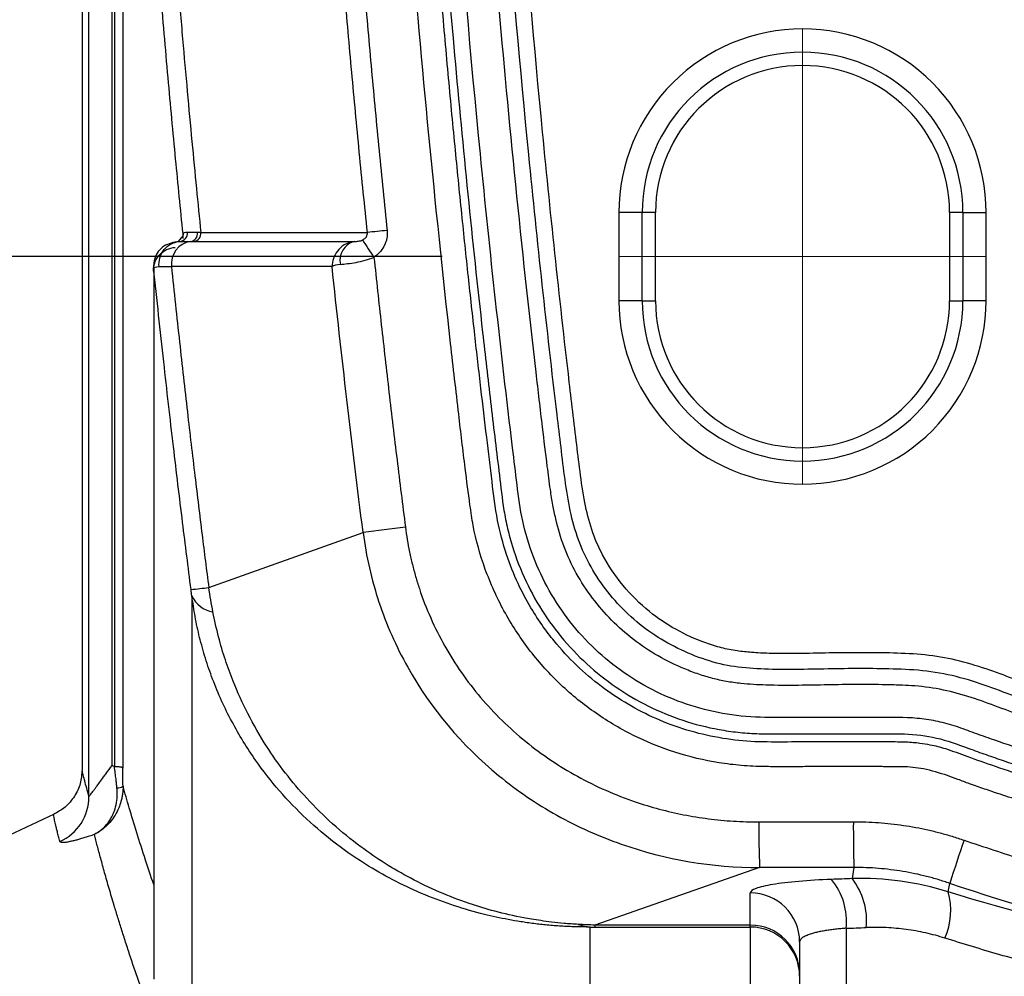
# Model space of a CAD drawing. Header units: millimetres. Extents: x 19 to 819, y 19 to 629.
# Tile 10 of 73: x 162 to 183, y 286 to 307. Entities that reach past the tile are written whole.
import ezdxf

# ---------------------------------------------------------------- set-up
doc = ezdxf.new("R2010")
doc.units = ezdxf.units.MM
doc.header["$LTSCALE"] = 3
doc.linetypes.add('CENTERX2', pattern=[20.32, 12.7, -2.54, 2.54, -2.54])
doc.layers.add('CENTER', color=40, linetype='CENTERX2')
doc.layers.add('DIMENSIONS', color=140, linetype='Continuous', lineweight=25)
doc.styles.add('SLDTEXTSTYLE0', font='TXT', dxfattribs={"width": 0.7})
doc.dimstyles.new('SLDDIMSTYLE3', dxfattribs={"dimtxt": 6.474023, "dimasz": 9.906, "dimexe": 0, "dimexo": 0.0625, "dimgap": 1.618506, "dimtad": 0, "dimtih": 1, "dimtoh": 1, "dimrnd": 1e-09, "dimzin": 4, "dimdsep": 46, "dimtxsty": 'SLDTEXTSTYLE0', "dimsah": 1, "dimcen": 0.09, "dimadec": 0, "dimazin": 1, "dimtfac": 1, "dimtmove": 0, "dimatfit": 0, "dimfxl": 0, "dimfrac": 2, "dimtolj": 1, "dimtzin": 12, "dimarcsym": 0})
doc.dimstyles.new('SLDDIMSTYLE8', dxfattribs={"dimtxt": 6.474023, "dimasz": 9.906, "dimexe": 0, "dimexo": 0.0625, "dimgap": 1.618506, "dimtad": 0, "dimtih": 1, "dimtoh": 1, "dimlfac": 1.333333, "dimrnd": 1e-09, "dimzin": 12, "dimdsep": 46, "dimtxsty": 'SLDTEXTSTYLE0', "dimsah": 1, "dimcen": 0.09, "dimadec": 0, "dimazin": 3, "dimtfac": 1, "dimtmove": 0, "dimatfit": 0, "dimfxl": 0, "dimfrac": 2, "dimtolj": 1, "dimtzin": 12, "dimarcsym": 0})

# ---------------------------------------------------------------- blocks, each defined once
blk = doc.blocks.new('_D_8')
at = {"layer": 'DIMENSIONS'}
for p, q in [((143.369, 349.23), (143.369, 368.28)), ((169.532, 349.23), (133.844, 349.23)), ((133.75, 334.116), (131.576, 334.116)), ((131.576, 334.116), (131.576, 323.827)), ((152.988, 334.116), (155.162, 334.116)), ((155.162, 334.116), (155.162, 323.827)), ((131.576, 323.827), (133.75, 323.827)), ((155.162, 323.827), (152.988, 323.827)), ((169.636, 313.23), (133.844, 313.23)), ((143.369, 313.23), (143.369, 294.18))]:
    blk.add_line(p, q, dxfattribs=at)
for points in [[(143.369, 349.23), (144.893, 359.136), (141.845, 359.136)], [(143.369, 313.23), (141.845, 303.324), (144.893, 303.324)]]:
    blk.add_solid(points, dxfattribs=at)
at = {"layer": 'DIMENSIONS', "char_height": 6.35, "attachment_point": 1, "style": 'SLDTEXTSTYLE0'}
for s, insert in [('36.0', (133.75, 343.751)), ('1.42', (133.75, 332.012))]:
    blk.add_mtext(s, dxfattribs=dict(at, insert=insert))
blk = doc.blocks.new('_D_11')
at = {"layer": 'DIMENSIONS'}
for p, q in [((114.589, 360.68), (114.589, 379.73)), ((171.351, 360.68), (105.064, 360.68)), ((104.97, 334.116), (102.796, 334.116)), ((102.796, 334.116), (102.796, 323.827)), ((124.208, 334.116), (126.382, 334.116)), ((126.382, 334.116), (126.382, 323.827)), ((102.796, 323.827), (104.97, 323.827)), ((126.382, 323.827), (124.208, 323.827)), ((171.351, 301.78), (105.064, 301.78)), ((114.589, 301.78), (114.589, 282.73))]:
    blk.add_line(p, q, dxfattribs=at)
for points in [[(114.589, 360.68), (116.113, 370.586), (113.065, 370.586)], [(114.589, 301.78), (113.065, 291.874), (116.113, 291.874)]]:
    blk.add_solid(points, dxfattribs=at)
at = {"layer": 'DIMENSIONS', "char_height": 6.35, "attachment_point": 1, "style": 'SLDTEXTSTYLE0'}
for s, insert in [('78.5', (104.97, 343.751)), ('3.09', (104.97, 332.012))]:
    blk.add_mtext(s, dxfattribs=dict(at, insert=insert))

msp = doc.modelspace()

# ---------------------------------------------------------------- linework, layer by layer
for p, q in [((163.594356, 331.216313), (163.594356, 290.709879)), ((163.743724, 290.145764), (163.743724, 321.970655)), ((164.239298, 290.813839), (164.239298, 321.491043)), ((175.160779, 302.729531), (175.160779, 300.829531)), ((175.660475, 302.729531), (175.160779, 302.729531)), ((175.660475, 300.829531), (175.660475, 302.729531)), ((175.947736, 302.729531), (175.660475, 302.729531)), ((175.947736, 300.829531), (175.947736, 302.729531)), ((182.282635, 302.729531), (182.282635, 300.829531)), ((182.569897, 302.729531), (182.282635, 302.729531)), ((182.569897, 302.729531), (182.569897, 300.829531)), ((182.569897, 302.729531), (183.069592, 302.729531)), ((183.069592, 300.829531), (183.069592, 302.729531)), ((165.769146, 302.268401), (165.770054, 302.250859)), ((165.768579, 302.230304), (165.66641, 302.106698)), ((165.137227, 301.435813), (165.137271, 301.404784)), ((175.660475, 300.829531), (175.160779, 300.829531)), ((175.660475, 300.829531), (175.947736, 300.829531)), ((182.282635, 300.829531), (182.569897, 300.829531)), ((183.069592, 300.829531), (182.569897, 300.829531)), ((165.13689, 296.169723), (165.136924, 296.069586)), ((166.323794, 294.649448), (169.648325, 295.833573)), ((165.959749, 294.468563), (165.959749, 284.023354)), ((162.99036, 289.763459), (138.432919, 278.306918)), ((178.175482, 289.598195), (180.209797, 289.601465)), ((178.188462, 288.61392), (174.643121, 287.374673)), ((180.222778, 288.61719), (178.188462, 288.61392)), ((180.222778, 288.61719), (180.182445, 288.37644)), ((182.253488, 288.091256), (182.288009, 288.274723)), ((177.990186, 287.374673), (177.990186, 288.069044)), ((174.538159, 283.464363), (174.538159, 287.33321)), ((177.990186, 287.374673), (174.643121, 287.374673)), ((174.643121, 287.374673), (174.643121, 287.333682)), ((174.643121, 287.333682), (177.990186, 287.333682)), ((177.990186, 287.333682), (177.990186, 287.374673)), ((177.990186, 287.333682), (177.990186, 284.306381)), ((180.053207, 287.305437), (180.053207, 279.263089)), ((179.052686, 287.014463), (179.052686, 280.057111))]:
    msp.add_line(p, q)
at = {"flags": 128}
for points in [[(164.473837, 321.319622), (164.473837, 321.130475), (164.473837, 320.730667), (164.473837, 320.122413), (164.473837, 319.309088), (164.473837, 318.295202), (164.473837, 317.086378), (164.473837, 315.689321), (164.473837, 314.111779), (164.473837, 312.3625), (164.473837, 310.451187), (164.473837, 308.38844), (164.473837, 306.185699), (164.473837, 303.85518), (164.473837, 301.409809), (164.473837, 298.863148), (164.473837, 296.229322), (164.473837, 293.522936), (164.473837, 290.759002)], [(165.767786, 302.224867), (165.769153, 302.235276), (165.769143, 302.270935)], [(165.602793, 302.074036), (165.503834, 302.05843), (165.463484, 302.045948)]]:
    msp.add_lwpolyline(points, dxfattribs=at)
for centre, radius, start, end in [((179.115186, 302.729531), 3.454711, 0, 180), ((179.115186, 302.729531), 3.16745, 0, 180), ((165.909063, 302.279448), 0.175188, 278.0041917, 6.4313963), ((165.979243, 302.278166), 0.174617, 278.7468586, 6.6525522), ((186.489658, 144.176661), 159.006704, 95.89263409, 96.04637338), ((166.005157, 301.622455), 0.488798, 98.4348666, 186.7982293), ((169.579021, 301.694905), 0.428994, 106.7842286, 191.1600247), ((182.899212, 310.564253), 15.712367, 212.4323895, 214.0654711), ((165.628568, 301.579862), 0.494108, 161.2081072, 185.9630484), ((179.115186, 300.829531), 3.454711, 180, 360), ((179.115186, 300.829531), 3.16745, 180, 360), ((205.72151, 18.108261), 280.05825, 97.2125906, 97.4006015), ((164.464966, 308.916885), 14.388016, 275.8935904, 277.4229481), ((166.514397, 294.725936), 0.611454, 204.8926992, 260.492604), ((164.365719, 290.52541), 0.193613, 264.1792821, 305.0072438), ((162.68367, 290.145725), 1.060054, 293.9181124, 0.0020646), ((202.741833, 289.42995), 24.566928, 179.6076115, 181.9035224), ((204.776149, 289.43322), 24.566928, 179.6076115, 181.9035224), ((206.973639, 280.614359), 25.846886, 160.5872175, 162.760009), ((178.637027, 287.459786), 1.424566, 353.7799242, 39.1929485), ((179.046009, 287.47749), 1.448999, 353.8342346, 38.3449014), ((177.994131, 287.010489), 1.058562, 0.2151366, 90.213533), ((180.830143, 287.690674), 1.47864, 336.2089511, 15.7185536), ((174.663512, 288.506902), 1.180367, 251.1011424, 263.9037956), ((177.994131, 286.316118), 1.058562, 0.2151366, 90.213533), ((177.990729, 286.271725), 1.061957, 0.0293598, 90.0293297)]:
    msp.add_arc(centre, radius, start, end)
for points, knots in [([(197.116487, 287.95422), (196.891472, 287.955024), (196.441646, 287.956633), (195.767312, 287.972452), (195.093749, 287.998088), (194.420956, 288.034501), (193.748933, 288.081435), (193.077681, 288.138958), (192.407199, 288.207051), (191.737489, 288.285721), (191.068549, 288.374964), (190.40038, 288.474782), (189.73298, 288.585173), (188.623791, 288.786458), (187.082025, 289.115744), (185.448486, 289.545991), (184.155409, 289.935044), (183.408112, 290.180419), (182.928258, 290.344152), (182.684168, 290.430107), (182.470056, 290.510637), (182.143061, 290.629943), (181.746804, 290.750281), (181.371583, 290.789382), (181.133921, 290.786494), (181.009309, 290.787363), (180.887374, 290.788231), (180.725031, 290.79065), (180.520857, 290.792862), (180.28752, 290.790081), (180.040649, 290.788335), (179.780535, 290.790311), (179.520634, 290.792269), (179.244471, 290.790378), (178.954425, 290.786207), (178.625573, 290.786772), (178.239314, 290.789179), (177.803227, 290.807614), (177.151488, 290.886423), (176.358039, 291.075692), (175.447371, 291.448762), (174.604244, 291.951931), (173.847375, 292.580161), (173.194844, 293.312659), (172.660629, 294.137414), (172.259179, 295.03312), (172.038981, 295.806723), (171.933129, 296.541866), (171.831558, 297.340587), (171.693928, 298.502085), (171.420317, 300.893418), (171.052865, 304.396389), (170.656746, 308.894264), (170.33271, 313.396412), (170.081599, 317.902908), (169.903185, 322.413727), (169.797534, 326.928885), (169.756411, 332.573644), (169.856808, 339.344371), (170.196769, 347.233413), (170.759411, 355.109923), (171.315572, 360.677202), (171.694391, 363.946887), (171.798052, 364.813711), (171.879716, 365.482695), (171.940544, 365.972812), (172.000455, 366.41326), (172.144749, 367.045839), (172.419406, 367.835295), (172.897411, 368.721101), (173.502683, 369.522916), (174.228898, 370.2204), (175.050687, 370.797422), (175.955078, 371.239239), (176.914357, 371.536335), (177.72999, 371.655225), (178.267805, 371.669016), (178.592806, 371.668788), (178.868465, 371.668542), (179.33124, 371.66861), (179.905812, 371.668728), (180.478899, 371.669184), (180.911966, 371.668791), (181.179766, 371.669838), (181.428618, 371.677164), (181.657763, 371.703562), (181.882567, 371.752813), (182.105313, 371.822438), (182.414425, 371.931556), (182.968621, 372.131008), (184.064443, 372.499465), (185.625127, 372.9684), (187.520044, 373.442748), (189.215564, 373.78619), (190.705876, 374.031039), (191.981966, 374.202507), (193.261176, 374.336408), (194.543504, 374.431864), (195.828944, 374.492281), (196.687088, 374.500674), (197.116487, 374.504874)], [0, 0, 0, 0, 0.00533185, 0.010658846, 0.015982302, 0.021303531, 0.02662385, 0.031944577, 0.037267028, 0.04259252, 0.047922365, 0.053257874, 0.058600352, 0.063951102, 0.079969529, 0.095942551, 0.103963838, 0.1119639, 0.114578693, 0.115977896, 0.118095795, 0.119998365, 0.124228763, 0.127871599, 0.128876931, 0.129861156, 0.130824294, 0.131766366, 0.133708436, 0.135662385, 0.137295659, 0.139558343, 0.141826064, 0.143454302, 0.146102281, 0.14869957, 0.151246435, 0.155255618, 0.159033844, 0.166789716, 0.174500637, 0.18226722, 0.18996435, 0.197717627, 0.205424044, 0.213152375, 0.220900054, 0.224383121, 0.230742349, 0.23997937, 0.252094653, 0.287772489, 0.323429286, 0.359074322, 0.394716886, 0.430366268, 0.466031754, 0.501722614, 0.564110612, 0.626450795, 0.688792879, 0.751186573, 0.75899744, 0.766782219, 0.77187154, 0.774965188, 0.778485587, 0.782396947, 0.79032151, 0.798206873, 0.806151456, 0.814029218, 0.821969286, 0.829849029, 0.837782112, 0.84567506, 0.849287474, 0.850523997, 0.85337638, 0.855819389, 0.861489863, 0.866991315, 0.869399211, 0.871751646, 0.873337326, 0.875296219, 0.877207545, 0.878781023, 0.880823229, 0.884975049, 0.892737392, 0.908215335, 0.923575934, 0.939008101, 0.949193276, 0.959358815, 0.969513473, 0.979666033, 0.989825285, 1, 1, 1, 1]), ([(188.688354, 289.867615), (187.62559, 290.084044), (186.568369, 290.341822), (184.991119, 290.792496), (184.466779, 290.953386), (183.682544, 291.210947), (183.421511, 291.299515), (183.030533, 291.436452), (182.90048, 291.484044), (182.640519, 291.580282), (182.510413, 291.627497), (182.248564, 291.710224), (182.116801, 291.745587), (181.850821, 291.798755), (181.716725, 291.817421), (181.311836, 291.854816), (181.037884, 291.850932), (180.217654, 291.850932), (179.670996, 291.852087), (178.850529, 291.850383), (178.576544, 291.846268), (178.030942, 291.85498), (177.759723, 291.875983), (176.95927, 292.004163), (176.44894, 292.166016), (175.724716, 292.523655), (175.490812, 292.66157), (175.051288, 292.966589), (174.843791, 293.134771), (174.453978, 293.503363), (174.270685, 293.705165), (173.939981, 294.127782), (173.791202, 294.349727), (173.527714, 294.815486), (173.412307, 295.061466), (173.220739, 295.563962), (173.14439, 295.819645), (173.031012, 296.337578), (172.99636, 296.600799), (172.933476, 297.128479), (172.901654, 297.392246), (172.61372, 299.765852), (172.381882, 301.878682), (171.75914, 308.224255), (171.440898, 312.464378), (170.998711, 320.940567), (170.874342, 325.177979), (170.818903, 333.653174), (170.887903, 337.890678), (171.21962, 346.365499), (171.482337, 350.604496), (172.022283, 356.957557), (172.226472, 359.07304), (172.569004, 362.242421), (172.689227, 363.298269), (172.847062, 364.617312), (172.87901, 364.881089), (172.943653, 365.408494), (172.974802, 365.672463), (173.078949, 366.461923), (173.224259, 366.971167), (173.560142, 367.707408), (173.691003, 367.944224), (173.984158, 368.392734), (174.146933, 368.606068), (174.506123, 369.009867), (174.700214, 369.197148), (175.111566, 369.537976), (175.329236, 369.692643), (175.790128, 369.971363), (176.031771, 370.094126), (176.520154, 370.297217), (176.768333, 370.379093), (177.272047, 370.506566), (177.527485, 370.552645), (178.046132, 370.606466), (178.310209, 370.609932), (179.105007, 370.607671), (179.634474, 370.60813), (180.428814, 370.60813), (180.693647, 370.607868), (181.223181, 370.607993), (181.487381, 370.610855), (182.002803, 370.680582), (182.253393, 370.750568), (182.625037, 370.876467), (182.748294, 370.92151), (182.995119, 371.010067), (183.118669, 371.053668), (183.736993, 371.268832), (184.233608, 371.431322), (184.73215, 371.584303)], [0, 0, 0, 0, 0.03125, 0.03125, 0.046875, 0.046875, 0.0546875, 0.0546875, 0.05859375, 0.05859375, 0.0625, 0.0625, 0.06640625, 0.06640625, 0.0703125, 0.0703125, 0.078125, 0.078125, 0.09375, 0.09375, 0.1015625, 0.1015625, 0.109375, 0.109375, 0.125, 0.125, 0.1328125, 0.1328125, 0.140625, 0.140625, 0.1484375, 0.1484375, 0.15625, 0.15625, 0.1640625, 0.1640625, 0.171875, 0.171875, 0.1796875, 0.1796875, 0.1875, 0.1875, 0.25, 0.25, 0.375, 0.375, 0.5, 0.5, 0.625, 0.625, 0.75, 0.75, 0.8125, 0.8125, 0.84375, 0.84375, 0.8515625, 0.8515625, 0.859375, 0.859375, 0.875, 0.875, 0.8828125, 0.8828125, 0.890625, 0.890625, 0.8984375, 0.8984375, 0.90625, 0.90625, 0.9140625, 0.9140625, 0.921875, 0.921875, 0.9296875, 0.9296875, 0.9375, 0.9375, 0.953125, 0.953125, 0.9609375, 0.9609375, 0.96875, 0.96875, 0.9765625, 0.9765625, 0.98046875, 0.98046875, 0.984375, 0.984375, 1, 1, 1, 1]), ([(197.116487, 288.485286), (196.904455, 288.486016), (196.484584, 288.487463), (195.86121, 288.501287), (195.250714, 288.523059), (194.653249, 288.553098), (194.068944, 288.59069), (193.497917, 288.635399), (192.940287, 288.68672), (192.39613, 288.743932), (191.865518, 288.806542), (191.348485, 288.874035), (190.84505, 288.945926), (190.35522, 289.021741), (189.878989, 289.101024), (189.416341, 289.183333), (188.967248, 289.268242), (188.531675, 289.355343), (188.109577, 289.444238), (187.7009, 289.534547), (187.305586, 289.625902), (186.923569, 289.717951), (186.554776, 289.810354), (186.199131, 289.902785), (185.856554, 289.99493), (185.52696, 290.086493), (185.210255, 290.177164), (184.706385, 290.325544), (184.059619, 290.526321), (183.313289, 290.774405), (182.709377, 290.986697), (182.248407, 291.161588), (181.905882, 291.251953), (181.62074, 291.296492), (181.320748, 291.320983), (180.942687, 291.320945), (180.487011, 291.321173), (179.957692, 291.321215), (179.35733, 291.321954), (178.697791, 291.319884), (178.004611, 291.317328), (177.303889, 291.40063), (176.618339, 291.564771), (175.96417, 291.807585), (175.34705, 292.124096), (174.769888, 292.50832), (174.233545, 292.966357), (173.826654, 293.409909), (173.50641, 293.829937), (173.240193, 294.237506), (172.966806, 294.755274), (172.717654, 295.382974), (172.521635, 296.119826), (172.422878, 296.96894), (172.3068, 297.916372), (172.182409, 298.969719), (172.05051, 300.123882), (171.912633, 301.379227), (171.770054, 302.735865), (171.624268, 304.194002), (171.476875, 305.75381), (171.329577, 307.415457), (171.18418, 309.179092), (171.0426, 311.044845), (170.906867, 313.01282), (170.779125, 315.08309), (170.644013, 317.581422), (170.515685, 320.47484), (170.409249, 323.729982), (170.340703, 326.986864), (170.310113, 330.244824), (170.317537, 333.503203), (170.363056, 336.761333), (170.44657, 340.018549), (170.568033, 343.274187), (170.727401, 346.527582), (170.92461, 349.778076), (171.159678, 353.024998), (171.432245, 356.267723), (171.74313, 359.505481), (172.088799, 362.738049), (172.350922, 364.888824), (172.481944, 365.963892)], [0, 0, 0, 0, 0.006538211, 0.012947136, 0.019226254, 0.025375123, 0.031393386, 0.037280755, 0.04303682, 0.048660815, 0.054152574, 0.059512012, 0.064739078, 0.069833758, 0.07479607, 0.079626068, 0.084323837, 0.088889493, 0.09332318, 0.097625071, 0.10179536, 0.105834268, 0.109742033, 0.113518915, 0.117165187, 0.12068114, 0.124067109, 0.12732342, 0.136878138, 0.144948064, 0.151573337, 0.156618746, 0.160142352, 0.162471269, 0.165510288, 0.169413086, 0.174123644, 0.17956345, 0.18573486, 0.192635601, 0.199906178, 0.207090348, 0.214335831, 0.221595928, 0.228553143, 0.235677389, 0.242927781, 0.250249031, 0.254188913, 0.259205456, 0.265241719, 0.272210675, 0.279988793, 0.288671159, 0.29853133, 0.309431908, 0.321371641, 0.334351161, 0.348371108, 0.363432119, 0.379534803, 0.396679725, 0.414867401, 0.434098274, 0.454372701, 0.475690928, 0.498053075, 0.531517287, 0.564991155, 0.598472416, 0.63195882, 0.665448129, 0.698938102, 0.732426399, 0.765910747, 0.799388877, 0.832858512, 0.866317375, 0.899763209, 0.933193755, 0.96660676, 1, 1, 1, 1]), ([(172.653426, 365.942401), (172.645225, 365.877516), (172.637891, 365.818247), (172.622424, 365.694138), (172.614712, 365.632081), (172.591636, 365.4459), (172.545722, 365.073467), (172.500548, 364.700878), (172.411215, 363.955614), (172.236566, 362.464678), (172.073963, 360.972521), (171.764819, 357.986579), (171.580118, 355.993562), (171.090407, 350.009679), (170.850108, 346.018386), (170.386441, 334.047364), (170.420462, 326.066353), (170.984789, 314.094366), (171.258871, 310.101219), (171.798868, 304.121448), (172.000343, 302.130136), (172.278964, 299.643898), (172.336027, 299.146787), (172.452827, 298.152856), (172.513678, 297.654252), (172.603032, 296.914021), (172.629096, 296.664631), (172.687556, 296.277497), (172.710875, 296.146177), (172.767092, 295.886009), (172.799918, 295.757157), (172.911806, 295.372795), (173.005018, 295.119241), (173.227399, 294.625476), (173.355166, 294.388719), (173.642191, 293.936296), (173.801077, 293.720741), (174.151208, 293.30902), (174.341182, 293.114835), (174.743265, 292.758886), (174.955793, 292.596186), (175.404585, 292.300001), (175.641165, 292.166355), (176.371186, 291.81897), (176.884049, 291.659479), (177.551702, 291.550309), (177.6864, 291.533092), (177.957298, 291.508246), (178.094667, 291.501027), (178.362908, 291.494889), (178.493065, 291.49457), (178.753081, 291.495069), (178.881973, 291.496067), (179.520761, 291.498624), (180.036933, 291.496887), (180.679787, 291.496887), (180.808357, 291.496887), (181.001213, 291.496887), (181.066922, 291.497141), (181.188368, 291.496407), (181.489563, 291.490047), (181.778354, 291.45767), (182.22299, 291.355228), (182.451012, 291.273006), (182.756409, 291.159742), (182.818508, 291.136735), (182.945105, 291.091146), (183.007047, 291.069512), (183.192463, 291.004696), (183.316158, 290.962095), (183.93506, 290.752129), (184.431557, 290.593859), (186.920431, 289.850218), (188.931892, 289.407589), (192.994204, 288.813595), (195.044971, 288.66421), (197.116487, 288.666738)], [0, 0, 0, 0, 0.001953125, 0.001953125, 0.00390625, 0.00390625, 0.0078125, 0.015625, 0.015625, 0.03125, 0.0625, 0.0625, 0.125, 0.125, 0.25, 0.25, 0.5, 0.5, 0.625, 0.625, 0.6875, 0.6875, 0.703125, 0.703125, 0.71875, 0.71875, 0.7265625, 0.7265625, 0.73046875, 0.73046875, 0.734375, 0.734375, 0.7421875, 0.7421875, 0.75, 0.75, 0.7578125, 0.7578125, 0.765625, 0.765625, 0.7734375, 0.7734375, 0.78125, 0.78125, 0.796875, 0.796875, 0.80078125, 0.80078125, 0.8046875, 0.8046875, 0.80859375, 0.80859375, 0.8125, 0.8125, 0.828125, 0.828125, 0.83203125, 0.83203125, 0.833984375, 0.833984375, 0.8359375, 0.84375, 0.84375, 0.8515625, 0.8515625, 0.853515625, 0.853515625, 0.85546875, 0.85546875, 0.859375, 0.859375, 0.875, 0.875, 0.9375, 0.9375, 1, 1, 1, 1]), ([(197.116487, 290.403114), (196.913499, 290.403735), (196.508174, 290.404975), (195.901232, 290.418048), (195.296358, 290.439341), (194.69355, 290.46965), (194.092809, 290.508763), (193.494135, 290.556738), (192.897528, 290.613558), (192.302986, 290.67923), (191.46033, 290.785204), (190.369323, 290.950071), (189.041501, 291.19766), (187.715275, 291.490686), (186.353626, 291.836779), (185.039959, 292.209062), (184.068844, 292.526215), (183.474783, 292.750597), (183.047908, 292.907135), (182.506727, 293.075548), (181.837035, 293.201906), (181.163696, 293.237422), (180.477023, 293.247261), (179.786672, 293.241475), (179.199909, 293.228002), (178.738592, 293.223709), (178.382533, 293.229287), (178.038781, 293.245001), (177.694811, 293.279455), (177.362566, 293.345647), (176.914227, 293.486097), (176.380849, 293.727375), (175.772404, 294.13567), (175.232287, 294.675497), (174.82091, 295.282005), (174.557095, 295.894443), (174.411073, 296.502874), (174.320244, 297.145866), (174.209393, 298.07041), (174.015026, 299.695416), (173.757207, 302.026052), (173.196473, 307.58466), (172.565696, 315.944006), (172.173719, 327.112743), (172.225419, 336.419347), (172.492239, 343.863658), (172.751162, 348.527791), (173.013822, 352.270336), (173.239991, 355.069619), (173.490706, 357.837722), (173.682086, 359.671044), (173.77728, 360.582948)], [0, 0, 0, 0, 0.006851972, 0.013682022, 0.020491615, 0.027282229, 0.034055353, 0.040812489, 0.047555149, 0.054284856, 0.061003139, 0.07622314, 0.091522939, 0.106589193, 0.122063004, 0.13894173, 0.152674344, 0.156528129, 0.160376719, 0.168022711, 0.175634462, 0.183309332, 0.19074941, 0.19882004, 0.206610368, 0.210561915, 0.214392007, 0.218629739, 0.222174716, 0.226051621, 0.230041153, 0.238014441, 0.245720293, 0.25465347, 0.263621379, 0.270291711, 0.277050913, 0.284674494, 0.292206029, 0.308484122, 0.339918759, 0.371357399, 0.497072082, 0.622812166, 0.748505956, 0.811136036, 0.874251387, 0.906179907, 0.937778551, 0.969050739, 1, 1, 1, 1]), ([(188.688354, 290.577892), (188.490359, 290.620198), (188.092231, 290.705269), (187.494158, 290.84429), (186.891419, 290.992467), (186.278754, 291.152057), (185.662663, 291.321133), (185.04766, 291.498716), (184.466055, 291.676443), (183.893622, 291.863638), (183.332287, 292.070925), (182.751744, 292.287819), (182.151794, 292.453856), (181.65137, 292.524168), (181.235113, 292.545419), (180.818267, 292.55635), (180.281859, 292.561862), (179.656393, 292.552207), (179.004674, 292.537771), (178.38113, 292.540288), (177.860542, 292.568032), (177.476569, 292.621794), (177.173974, 292.687515), (176.874616, 292.778578), (176.280956, 293.003904), (175.441615, 293.477294), (174.692257, 294.241149), (174.230357, 294.946635), (173.961943, 295.523008), (173.817747, 296.022515), (173.73412, 296.437038), (173.673266, 296.812944), (173.601967, 297.373296), (173.499659, 298.216012), (173.262935, 300.240118), (172.926498, 303.334019), (172.547934, 307.388176), (172.228149, 311.447704), (171.967957, 315.512708), (171.666757, 321.613379), (171.474577, 329.759554), (171.587768, 338.242863), (171.864212, 345.028339), (172.114106, 349.282764), (172.360216, 352.696344), (172.568739, 355.252367), (172.796502, 357.770796), (172.968108, 359.435833), (173.053303, 360.262449)], [0, 0, 0, 0, 0.007485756, 0.015052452, 0.022701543, 0.030434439, 0.038460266, 0.046322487, 0.054101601, 0.060945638, 0.068586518, 0.07622501, 0.083854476, 0.091553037, 0.094848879, 0.099263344, 0.106970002, 0.114681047, 0.122390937, 0.131071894, 0.13773354, 0.141645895, 0.145394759, 0.149170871, 0.153202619, 0.168869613, 0.18434071, 0.192249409, 0.199971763, 0.207753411, 0.211407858, 0.215605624, 0.221829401, 0.232291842, 0.246993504, 0.297178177, 0.347356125, 0.397538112, 0.4477349, 0.497957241, 0.623372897, 0.748941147, 0.811571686, 0.874455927, 0.906505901, 0.93811136, 0.969275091, 1, 1, 1, 1]), ([(197.116487, 290.060191), (195.310158, 290.058142), (193.517335, 290.172141), (190.848235, 290.523266), (189.961827, 290.67032), (188.195361, 291.025423), (187.313326, 291.233123), (185.99802, 291.582948), (185.560399, 291.705818), (184.691696, 291.963585), (184.261162, 292.099584), (183.626371, 292.326003), (183.415413, 292.407837), (182.974935, 292.567841), (182.747529, 292.643939), (182.27847, 292.768605), (182.036384, 292.817255), (181.542854, 292.876614), (181.299594, 292.887033), (180.830208, 292.898621), (180.597237, 292.901848), (180.130217, 292.902412), (179.896028, 292.899056), (179.200059, 292.886069), (178.742574, 292.87473), (178.077289, 292.898683), (177.861156, 292.913731), (177.442299, 292.975146), (177.240603, 293.022631), (176.830469, 293.157434), (176.623526, 293.242634), (176.232327, 293.433925), (176.045455, 293.541941), (175.68898, 293.787523), (175.518471, 293.925586), (175.201918, 294.22405), (175.055896, 294.384111), (174.787834, 294.724386), (174.665635, 294.905098), (174.451066, 295.283952), (174.360414, 295.478713), (174.213434, 295.8807), (174.156904, 296.08893), (174.065123, 296.523856), (174.029993, 296.74949), (173.967928, 297.20685), (173.940156, 297.439887), (173.883425, 297.90548), (173.855388, 298.138814), (173.605681, 300.240122), (173.401951, 302.10691), (172.848796, 307.715228), (172.555969, 311.459897), (172.121896, 318.956665), (171.980819, 322.709616), (171.85224, 330.223902), (171.865065, 333.981024), (172.043608, 341.490154), (172.208881, 345.243543), (172.687156, 352.744452), (172.998072, 356.489208), (173.394312, 360.226292)], [0, 0, 0, 0, 0.0625, 0.0625, 0.09375, 0.09375, 0.125, 0.125, 0.140625, 0.140625, 0.15625, 0.15625, 0.1640625, 0.1640625, 0.171875, 0.171875, 0.1796875, 0.1796875, 0.1875, 0.1875, 0.1953125, 0.1953125, 0.203125, 0.203125, 0.21875, 0.21875, 0.2265625, 0.2265625, 0.234375, 0.234375, 0.2421875, 0.2421875, 0.25, 0.25, 0.2578125, 0.2578125, 0.265625, 0.265625, 0.2734375, 0.2734375, 0.28125, 0.28125, 0.2890625, 0.2890625, 0.296875, 0.296875, 0.3046875, 0.3046875, 0.3125, 0.3125, 0.375, 0.375, 0.5, 0.5, 0.625, 0.625, 0.75, 0.75, 0.875, 0.875, 1, 1, 1, 1]), ([(164.29686, 290.787928), (164.29686, 292.888277), (164.29686, 294.952732), (164.29686, 298.952097), (164.29686, 300.886954), (164.29686, 304.572884), (164.29686, 306.323909), (164.29686, 309.593088), (164.29686, 311.111199), (164.29686, 313.871991), (164.29686, 315.114636), (164.29686, 317.289657), (164.29686, 318.222005), (164.29686, 319.750289), (164.29686, 320.346205), (164.29686, 321.184913), (164.29686, 321.427694), (164.29686, 321.490506)], [0, 0, 0, 0, 0.125, 0.125, 0.25, 0.25, 0.375, 0.375, 0.5, 0.5, 0.625, 0.625, 0.75, 0.75, 0.875, 0.875, 1, 1, 1, 1]), ([(168.847116, 321.350834), (168.868501, 320.77358), (168.911269, 319.61917), (168.988976, 317.888226), (169.076599, 316.157995), (169.175111, 314.428513), (169.284252, 312.69977), (169.404089, 310.971768), (169.534619, 309.244508), (169.67578, 307.517984), (169.827829, 305.792221), (169.989797, 304.067121), (170.106788, 302.917858), (170.165289, 302.343177)], [0, 0, 0, 0, 0.090935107, 0.181854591, 0.272761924, 0.363660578, 0.454554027, 0.545445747, 0.636339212, 0.727237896, 0.818145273, 0.909064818, 1, 1, 1, 1]), ([(165.769143, 302.270935), (165.715701, 302.806138), (165.603909, 303.9257), (165.441778, 305.680029), (165.277362, 307.582939), (165.114631, 309.634698), (164.94339, 312.015726), (164.770407, 314.772118), (164.602128, 317.949836), (164.517806, 320.164697), (164.473837, 321.319622)], [0, 0, 0, 0, 0.084498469, 0.176757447, 0.276777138, 0.384557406, 0.500097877, 0.651798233, 0.818432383, 1, 1, 1, 1]), ([(164.857975, 321.335481), (164.879456, 320.744884), (164.921654, 319.584689), (164.997046, 317.87642), (165.07859, 316.231558), (165.166124, 314.650138), (165.258362, 313.132141), (165.354357, 311.677551), (165.453127, 310.286342), (165.553755, 308.958482), (165.655354, 307.693932), (165.757095, 306.492651), (165.858152, 305.354591), (165.957866, 304.279711), (166.055198, 303.267929), (166.120889, 302.614603), (166.152684, 302.298395)], [0, 0, 0, 0, 0.092900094, 0.182496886, 0.268790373, 0.351780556, 0.431467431, 0.507850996, 0.580931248, 0.650708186, 0.717181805, 0.780352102, 0.840219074, 0.896782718, 0.950043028, 1, 1, 1, 1]), ([(169.740947, 302.298806), (169.682333, 302.874616), (169.565114, 304.026155), (169.402846, 305.754678), (169.250524, 307.483848), (169.10912, 309.2137), (168.978376, 310.944139), (168.858359, 312.675107), (168.749066, 314.406536), (168.650434, 316.138355), (168.562721, 317.870509), (168.484952, 319.602895), (168.442155, 320.7581), (168.420758, 321.33566)], [0, 0, 0, 0, 0.090974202, 0.181935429, 0.272883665, 0.363818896, 0.454741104, 0.545650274, 0.63654639, 0.727429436, 0.818299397, 0.909156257, 1, 1, 1, 1]), ([(183.069592, 302.729531), (183.069592, 303.778275), (182.652947, 304.784145), (181.169799, 306.267293), (180.16393, 306.683938), (178.066442, 306.683938), (177.060572, 306.267293), (175.577424, 304.784145), (175.160779, 303.778275), (175.160779, 302.729531)], [0, 0, 0, 0, 0.25, 0.25, 0.5, 0.5, 0.75, 0.75, 1, 1, 1, 1]), ([(165.702925, 302.10799), (165.744497, 302.111009), (165.792233, 302.132404), (165.855516, 302.208712), (165.86816, 302.260123), (165.864026, 302.302237)], [0, 0, 0, 0, 0.5, 0.5, 1, 1, 1, 1]), ([(169.637583, 302.137648), (169.649362, 302.144279), (169.671307, 302.156633), (169.698678, 302.180638), (169.722864, 302.210476), (169.742046, 302.250161), (169.741301, 302.283122), (169.740947, 302.298805)], [0, 0, 0, 0, 0.214079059, 0.398867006, 0.554671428, 0.788109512, 1, 1, 1, 1]), ([(170.165289, 302.343177), (170.167004, 302.319066), (170.170399, 302.271335), (170.164766, 302.19999), (170.151032, 302.130315), (170.128525, 302.062207), (170.08548, 301.970783), (170.010529, 301.861032), (169.925697, 301.795848), (169.883118, 301.76313)], [0, 0, 0, 0, 0.106952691, 0.211728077, 0.315867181, 0.420939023, 0.528471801, 0.763326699, 1, 1, 1, 1]), ([(165.67989, 302.107526), (165.565484, 302.085179), (165.391294, 302.051154), (165.224281, 301.890009), (165.182016, 301.789502), (165.160826, 301.73911)], [0, 0, 0, 0, 0.488280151, 0.743433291, 1, 1, 1, 1]), ([(165.253721, 301.563007), (165.247894, 301.621134), (165.251953, 301.685274), (165.287594, 301.81295), (165.319423, 301.87612), (165.407019, 301.98378), (165.462497, 302.02785), (165.581209, 302.087747), (165.644002, 302.103695), (165.702924, 302.107991)], [0, 0, 0, 0, 0.25, 0.25, 0.5, 0.5, 0.75, 0.75, 1, 1, 1, 1]), ([(169.455141, 302.105624), (169.373319, 302.096292), (169.303182, 302.068772), (169.183695, 301.995588), (169.13437, 301.94936), (169.017757, 301.797781), (168.980285, 301.678884), (168.980132, 301.563947)], [0, 0, 0, 0, 0.25, 0.25, 0.5, 0.5, 1, 1, 1, 1]), ([(169.455141, 302.105624), (169.470737, 302.106123), (169.500067, 302.107063), (169.548174, 302.112082), (169.592471, 302.119081), (169.624016, 302.132064), (169.637583, 302.137648)], [0, 0, 0, 0, 0.320560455, 0.602824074, 0.829179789, 1, 1, 1, 1]), ([(165.137227, 301.435813), (165.131094, 301.494213), (165.135275, 301.558767), (165.172442, 301.687144), (165.205693, 301.750577), (165.296997, 301.858097), (165.354725, 301.901747), (165.477677, 301.960228), (165.542433, 301.975202), (165.602887, 301.978534)], [0, 0, 0, 0, 0.25, 0.25, 0.5, 0.5, 0.75, 0.75, 1, 1, 1, 1]), ([(169.158139, 301.611873), (169.251045, 301.619628), (169.369283, 301.632028), (169.623349, 301.67875), (169.761195, 301.714453), (169.883118, 301.76313)], [0, 0, 0, 0, 0.5, 0.5, 1, 1, 1, 1]), ([(169.883118, 301.76313), (169.935172, 301.278238), (170.039279, 300.308467), (170.205209, 298.854895), (170.377649, 297.40208), (170.499115, 296.43433), (170.559848, 295.950449)], [0, 0, 0, 0, 0.250003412, 0.499999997, 0.749996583, 1, 1, 1, 1]), ([(165.942346, 294.604919), (165.88114, 295.086877), (165.750745, 296.113649), (165.554233, 297.749473), (165.344454, 299.57513), (165.208469, 300.856399), (165.137134, 301.528531)], [0, 0, 0, 0, 0.209096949, 0.445463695, 0.709099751, 1, 1, 1, 1]), ([(165.519795, 301.564594), (165.577197, 301.021833), (165.687705, 299.976915), (165.857498, 298.47158), (166.020064, 297.088722), (166.173846, 295.828175), (166.275529, 295.028855), (166.323794, 294.649448)], [0, 0, 0, 0, 0.235188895, 0.452783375, 0.652783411, 0.835188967, 1, 1, 1, 1]), ([(165.137271, 301.404784), (165.137316, 301.373643), (165.137446, 301.28279), (165.137747, 301.035255), (165.138127, 300.653411), (165.138364, 300.1972), (165.138434, 299.797208), (165.138395, 299.461139), (165.138322, 299.183826), (165.138204, 298.873822), (165.138042, 298.528609), (165.13778, 298.05432), (165.137469, 297.491491), (165.137186, 296.898565), (165.136991, 296.473892), (165.136916, 296.248636), (165.13689, 296.169723)], [0, 0, 0, 0, 0.057632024, 0.168138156, 0.293842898, 0.398847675, 0.490851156, 0.536376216, 0.584598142, 0.635518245, 0.689138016, 0.745459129, 0.844822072, 0.920376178, 0.972105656, 1, 1, 1, 1]), ([(175.160779, 300.829531), (175.160779, 299.780787), (175.577424, 298.774918), (177.060572, 297.291769), (178.066442, 296.875125), (180.16393, 296.875125), (181.169799, 297.291769), (182.652947, 298.774918), (183.069592, 299.780787), (183.069592, 300.829531)], [0, 0, 0, 0, 0.25, 0.25, 0.5, 0.5, 0.75, 0.75, 1, 1, 1, 1]), ([(165.136924, 296.069586), (165.137004, 295.808072), (165.137206, 295.145352), (165.137761, 294.045028), (165.138242, 292.783377), (165.138464, 291.402295), (165.13836, 289.788347), (165.137887, 288.013297), (165.137562, 286.787071), (165.137409, 286.212368)], [0, 0, 0, 0, 0.096565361, 0.244712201, 0.372364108, 0.501132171, 0.666748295, 0.843812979, 1, 1, 1, 1]), ([(170.559848, 295.950449), (170.572298, 295.860441), (170.597172, 295.680614), (170.647644, 295.413107), (170.707686, 295.147805), (170.778252, 294.884824), (170.898787, 294.495933), (171.094301, 293.988929), (171.499397, 293.182955), (172.147323, 292.249671), (173.121874, 291.303047), (174.251635, 290.542513), (175.248684, 290.106871), (176.027065, 289.870131), (176.553076, 289.747583), (177.08692, 289.661021), (177.628625, 289.607294), (177.992571, 289.601238), (178.175482, 289.598195)], [0, 0, 0, 0, 0.025144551, 0.050236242, 0.075312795, 0.100412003, 0.125571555, 0.187976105, 0.250526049, 0.374929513, 0.50033427, 0.624408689, 0.74992921, 0.799781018, 0.84949315, 0.899287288, 0.949384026, 1, 1, 1, 1]), ([(169.648325, 295.833573), (169.715147, 295.319196), (169.830524, 294.817678), (170.151374, 293.850276), (170.356924, 293.383021), (171.113409, 292.032222), (171.771942, 291.252017), (172.963433, 290.272687), (173.383399, 289.98798), (174.265392, 289.495555), (174.72786, 289.287733), (176.176662, 288.782172), (177.170025, 288.616996), (178.188462, 288.61392)], [0, 0, 0, 0, 0.125, 0.125, 0.25, 0.25, 0.5, 0.5, 0.625, 0.625, 0.75, 0.75, 1, 1, 1, 1]), ([(165.959749, 294.468563), (165.956869, 294.491238), (165.951124, 294.536466), (165.945267, 294.582142), (165.942346, 294.604919)], [0, 0, 0, 0, 0.501345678, 1, 1, 1, 1]), ([(174.538159, 287.33321), (174.432604, 287.333921), (174.224346, 287.335323), (173.916522, 287.350262), (173.617776, 287.373698), (173.328258, 287.405768), (173.048083, 287.445496), (172.777336, 287.492221), (172.516056, 287.545238), (171.9091, 287.686576), (170.96453, 287.996139), (169.65422, 288.663303), (168.39226, 289.621291), (167.437988, 290.716462), (166.800367, 291.757224), (166.460575, 292.505086), (166.248449, 293.121216), (166.123613, 293.571055), (166.025142, 294.019394), (165.981431, 294.319634), (165.959749, 294.468563)], [0, 0, 0, 0, 0.0259379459, 0.0511745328, 0.0757180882, 0.099576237, 0.1227559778, 0.1452637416, 0.1671054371, 0.1882864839, 0.2984768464, 0.4104887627, 0.5486613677, 0.6858978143, 0.7654232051, 0.8484016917, 0.8873420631, 0.9255344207, 0.9630625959, 1, 1, 1, 1]), ([(174.281193, 287.390166), (174.180314, 287.396585), (173.989367, 287.408735), (173.720367, 287.437098), (173.485447, 287.468145), (173.285361, 287.499785), (172.953683, 287.55936), (172.503634, 287.661821), (171.678135, 287.911219), (170.688049, 288.337173), (169.497646, 289.087694), (168.434525, 290.042121), (167.657539, 291.047572), (167.159822, 291.915903), (166.875418, 292.542031), (166.673982, 293.098164), (166.525536, 293.594448), (166.451523, 293.94323), (166.4134, 294.122881)], [0, 0, 0, 0, 0.027244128, 0.051568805, 0.072876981, 0.091088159, 0.10613708, 0.16365432, 0.215272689, 0.338227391, 0.452399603, 0.592614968, 0.720019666, 0.792000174, 0.861093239, 0.904345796, 0.950730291, 1, 1, 1, 1]), ([(163.743724, 290.145764), (163.744858, 290.147062), (163.747206, 290.149747), (163.75807, 290.163908), (163.774516, 290.185417), (163.797276, 290.215213), (163.82621, 290.253139), (163.861315, 290.299393), (163.909207, 290.363172), (163.974671, 290.451986), (164.046196, 290.548354), (164.134654, 290.671185), (164.196079, 290.754921), (164.239298, 290.813839)], [0, 0, 0, 0, 0.04951187, 0.102450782, 0.159571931, 0.221470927, 0.288610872, 0.361350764, 0.439970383, 0.563777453, 0.712672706, 0.797834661, 1, 1, 1, 1]), ([(163.594356, 290.719564), (163.586527, 290.621686), (163.570613, 290.422762), (163.439424, 290.143505), (163.241396, 289.906716), (163.067288, 289.80795), (162.981674, 289.759385)], [0, 0, 0, 0, 0.246168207, 0.500303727, 0.754284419, 1, 1, 1, 1]), ([(163.743724, 290.145764), (163.709909, 290.266897), (163.640399, 290.515907), (163.596545, 290.69263), (163.599219, 290.697286), (163.600098, 290.698817)], [0, 0, 0, 0, 0.3886113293, 0.7988578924, 1, 1, 1, 1]), ([(164.346101, 290.332783), (164.343173, 290.361353), (164.336687, 290.424627), (164.324986, 290.530151), (164.309385, 290.654201), (164.298063, 290.742189), (164.292033, 290.789057)], [0, 0, 0, 0, 0.1900438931, 0.4208837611, 0.6915221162, 1, 1, 1, 1]), ([(164.473837, 290.759002), (164.472509, 290.761235), (164.469844, 290.765715), (164.454749, 290.771906), (164.432939, 290.777295), (164.406054, 290.781586), (164.37708, 290.784696), (164.348391, 290.786671), (164.321704, 290.787757), (164.304751, 290.787874), (164.29686, 290.787928)], [0, 0, 0, 0, 0.146651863, 0.294159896, 0.43802644, 0.57423422, 0.699785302, 0.812902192, 0.912918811, 1, 1, 1, 1]), ([(163.860574, 289.327247), (163.885368, 289.341688), (163.935966, 289.371161), (164.007503, 289.425244), (164.076167, 289.487953), (164.140186, 289.56018), (164.198357, 289.6418), (164.249831, 289.733761), (164.302339, 289.855962), (164.341455, 290.009299), (164.356909, 290.17781), (164.349335, 290.286412), (164.346101, 290.332783)], [0, 0, 0, 0, 0.0758968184, 0.1548883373, 0.2368464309, 0.3216471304, 0.4091626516, 0.4992627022, 0.5946614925, 0.7477070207, 0.8922753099, 1, 1, 1, 1]), ([(164.47679, 290.366826), (164.476587, 290.341183), (164.476168, 290.288255), (164.468506, 290.207361), (164.454807, 290.122936), (164.429676, 290.018827), (164.384528, 289.889651), (164.312104, 289.747755), (164.218306, 289.614632), (164.112029, 289.500934), (163.993455, 289.402556), (163.904751, 289.352281), (163.860575, 289.327243)], [0, 0, 0, 0, 0.057789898, 0.119283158, 0.184512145, 0.253461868, 0.366238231, 0.503063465, 0.628579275, 0.753270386, 0.87712384, 1, 1, 1, 1]), ([(165.137939, 288.249276), (165.077728, 288.427125), (164.941626, 288.829134), (164.767842, 289.380672), (164.600986, 289.929922), (164.518887, 290.218735), (164.47679, 290.366826)], [0, 0, 0, 0, 0.200491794, 0.453189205, 0.719620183, 1, 1, 1, 1]), ([(163.113448, 289.176703), (163.104107, 289.213706), (163.085473, 289.287519), (163.061615, 289.38465), (163.040688, 289.471372), (163.022939, 289.546726), (163.004985, 289.625522), (162.990204, 289.696442), (162.980796, 289.748525), (162.981378, 289.755779), (162.981669, 289.759405)], [0, 0, 0, 0, 0.100992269, 0.201458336, 0.301524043, 0.401318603, 0.500974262, 0.667907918, 0.834018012, 1, 1, 1, 1]), ([(180.209797, 289.601465), (180.300412, 289.600665), (180.481202, 289.599069), (180.751515, 289.58414), (181.020171, 289.560014), (181.28717, 289.525807), (181.552505, 289.48174), (181.816196, 289.42781), (182.078164, 289.363809), (182.338696, 289.290575), (182.510222, 289.233655), (182.596187, 289.205128)], [0, 0, 0, 0, 0.111850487, 0.22316098, 0.334082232, 0.444766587, 0.555367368, 0.666038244, 0.776932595, 0.888202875, 1, 1, 1, 1]), ([(163.860573, 289.327246), (163.824749, 289.315099), (163.753743, 289.291023), (163.654493, 289.259372), (163.5622, 289.231542), (163.477327, 289.207806), (163.399858, 289.188107), (163.318178, 289.169811), (163.23875, 289.156059), (163.172018, 289.151628), (163.126677, 289.157095), (163.117838, 289.170196), (163.113448, 289.176703)], [0, 0, 0, 0, 0.085737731, 0.169933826, 0.25305792, 0.335595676, 0.418040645, 0.500885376, 0.625981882, 0.750372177, 0.876005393, 1, 1, 1, 1]), ([(164.985676, 285.670837), (164.944878, 285.786474), (164.863849, 286.016142), (164.750539, 286.347021), (164.644091, 286.664738), (164.544764, 286.968525), (164.452146, 287.258584), (164.366012, 287.534861), (164.272738, 287.84106), (164.176028, 288.168718), (164.079579, 288.507473), (163.995217, 288.813718), (163.921226, 289.090292), (163.880725, 289.248518), (163.860573, 289.327246)], [0, 0, 0, 0, 0.074561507, 0.14808834, 0.220615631, 0.292181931, 0.362829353, 0.432603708, 0.501554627, 0.604176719, 0.705091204, 0.804528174, 0.902739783, 1, 1, 1, 1]), ([(182.596187, 289.205128), (182.808685, 289.13317), (183.233474, 288.989324), (183.87443, 288.785856), (184.517681, 288.591558), (185.163528, 288.4073), (185.811888, 288.23285), (186.462785, 288.068269), (187.116212, 287.913541), (187.772171, 287.768671), (188.430661, 287.633656), (189.091683, 287.508499), (189.938845, 287.361289), (190.973292, 287.204169), (192.196152, 287.053062), (193.422009, 286.935894), (194.650856, 286.853498), (195.882696, 286.802783), (196.704989, 286.797801), (197.116487, 286.795307)], [0, 0, 0, 0, 0.0455160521, 0.0909878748, 0.1364258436, 0.1818403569, 0.2272418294, 0.2726406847, 0.3180473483, 0.3634722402, 0.4089257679, 0.4544183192, 0.4999602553, 0.5833715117, 0.6666685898, 0.7499156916, 0.8331771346, 0.9165172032, 1, 1, 1, 1]), ([(182.288009, 288.274723), (182.205677, 288.301924), (182.040627, 288.356454), (181.788514, 288.425334), (181.533003, 288.484667), (181.274395, 288.533245), (181.013421, 288.571183), (180.750722, 288.597991), (180.486977, 288.614593), (180.310837, 288.616324), (180.222778, 288.61719)], [0, 0, 0, 0, 0.123670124, 0.247921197, 0.372655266, 0.49777191, 0.623168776, 0.748742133, 0.874387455, 1, 1, 1, 1]), ([(179.741097, 288.360017), (179.489752, 288.350533), (179.250877, 288.336103), (178.821773, 288.298781), (178.631637, 288.275898), (178.319153, 288.223968), (178.196859, 288.19493), (178.032362, 288.133604), (177.990186, 288.101329), (177.990186, 288.069044)], [0, 0, 0, 0, 0.25, 0.25, 0.5, 0.5, 0.75, 0.75, 1, 1, 1, 1]), ([(174.643121, 287.374673), (174.583268, 287.376717), (174.463766, 287.380797), (174.341982, 287.387047), (174.281193, 287.390166)], [0, 0, 0, 0, 0.500848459, 1, 1, 1, 1]), ([(180.053207, 287.305437), (180.015121, 287.302689), (179.938013, 287.297124), (179.825924, 287.285935), (179.716083, 287.272566), (179.610024, 287.256804), (179.508975, 287.238714), (179.414321, 287.218252), (179.321025, 287.193835), (179.227288, 287.162391), (179.13889, 287.121669), (179.067856, 287.071651), (179.057974, 287.034399), (179.052686, 287.014463)], [0, 0, 0, 0, 0.066066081, 0.133757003, 0.203092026, 0.274089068, 0.346764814, 0.421134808, 0.497213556, 0.592033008, 0.707441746, 0.843435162, 1, 1, 1, 1]), ([(182.183132, 287.094188), (182.114325, 287.114983), (181.976893, 287.156517), (181.768202, 287.207405), (181.558188, 287.249763), (181.346643, 287.282772), (181.133633, 287.306706), (180.919167, 287.321292), (180.703208, 287.327354), (180.559004, 287.323696), (180.486626, 287.321859)], [0, 0, 0, 0, 0.124630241, 0.248929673, 0.373116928, 0.497411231, 0.622031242, 0.747193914, 0.873113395, 1, 1, 1, 1]), ([(190.565668, 285.227116), (190.36354, 285.254792), (189.958951, 285.310188), (189.353843, 285.402707), (188.749532, 285.502199), (188.146237, 285.60934), (187.543984, 285.723948), (186.94285, 285.846073), (186.342898, 285.975699), (185.744196, 286.112833), (185.146806, 286.25747), (184.550801, 286.409622), (183.956223, 286.569244), (183.363224, 286.736502), (182.771539, 286.910776), (182.379478, 287.032985), (182.183132, 287.094188)], [0, 0, 0, 0, 0.070413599, 0.140943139, 0.211598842, 0.282390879, 0.353329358, 0.424424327, 0.495685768, 0.567123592, 0.638747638, 0.710567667, 0.782593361, 0.85483432, 0.927300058, 1, 1, 1, 1])]:
    msp.add_open_spline(points, degree=3, knots=knots)
for points in [[(165.864026, 302.302237), (165.800725, 302.302545), (165.769068, 302.292357), (165.769143, 302.270935)], [(165.769146, 302.268401), (165.769145, 302.269262), (165.769144, 302.270106), (165.769143, 302.270935)], [(165.769237, 302.171906), (165.769207, 302.214336), (165.769177, 302.246519), (165.769146, 302.268401)], [(166.083149, 302.299071), (165.989377, 302.300551), (165.916427, 302.301526), (165.864026, 302.302238)], [(166.152684, 302.298395), (166.128419, 302.298491), (166.105239, 302.298722), (166.083149, 302.299071)], [(166.152684, 302.298395), (167.348849, 302.297001), (168.544938, 302.297138), (169.740947, 302.298805)], [(165.702922, 302.107991), (165.758123, 302.107524), (165.834925, 302.106908), (165.933457, 302.105966)], [(165.933457, 302.105966), (165.956748, 302.105744), (165.980863, 302.105611), (166.005797, 302.10558)], [(166.005797, 302.10558), (167.155642, 302.10417), (168.305424, 302.104185), (169.455141, 302.105624)], [(165.137134, 301.528532), (165.137289, 301.551025), (165.176666, 301.562063), (165.253721, 301.563007)], [(165.137134, 301.528531), (165.137165, 301.507503), (165.137196, 301.47658), (165.137227, 301.435813)], [(165.253721, 301.563007), (165.317238, 301.563323), (165.405591, 301.563849), (165.519795, 301.564594)], [(168.980132, 301.563947), (167.826763, 301.562699), (166.673317, 301.562915), (165.519795, 301.564594)], [(169.158139, 301.611873), (169.078041, 301.605295), (169.019255, 301.582632), (168.980132, 301.563947)], [(169.648325, 295.833573), (169.406079, 297.741344), (169.183332, 299.651601), (168.980132, 301.563947)], [(166.4134, 294.122881), (166.380424, 294.294031), (166.350405, 294.469351), (166.323794, 294.649448)], [(164.292033, 290.789057), (164.274295, 290.797862), (164.256722, 290.806116), (164.239298, 290.813841)], [(164.29686, 290.787928), (164.295243, 290.788308), (164.293634, 290.788684), (164.292033, 290.789057)], [(164.47679, 290.366826), (164.475056, 290.495807), (164.474115, 290.629007), (164.473837, 290.759002)], [(180.182445, 288.37644), (180.035156, 288.371036), (179.888039, 288.365562), (179.741097, 288.360017)], [(182.253488, 288.091256), (181.575371, 288.305024), (180.883285, 288.397601), (180.182445, 288.37644)], [(190.597163, 286.270786), (187.773123, 286.675808), (184.986998, 287.347691), (182.288009, 288.274723)], [(190.597169, 286.270785), (187.745971, 286.643071), (184.965366, 287.252809), (182.253488, 288.091256)], [(174.538159, 287.33321), (174.570801, 287.333491), (174.606514, 287.333682), (174.643121, 287.333682)], [(180.053207, 287.305437), (180.197508, 287.310982), (180.341983, 287.316456), (180.486626, 287.321859)]]:
    msp.add_open_spline(points, degree=3)
at = {"layer": 'CENTER', "color": 40, "linetype": 'CENTERX2', "lineweight": 18}
for p, q in [((179.115186, 306.683938), (179.115186, 296.875125)), ((175.160779, 301.779531), (183.069592, 301.779531))]:
    msp.add_line(p, q, dxfattribs=at)

# ---------------------------------------------------------------- dimensions: what is measured, and where the dimension line sits
at = {"layer": 'DIMENSIONS'}
for base, p1, p2, dimstyle, picture, middle in [((114.588629, 301.779531), (175.160779, 360.679531), (175.160779, 301.779531), 'SLDDIMSTYLE8', '_D_11', (114.588629, 334.116094)), ((143.368972, 313.229531), (173.342037, 349.229531), (173.445964, 313.229531), 'SLDDIMSTYLE3', '_D_8', (143.368972, 334.116094))]:
    dim = msp.add_linear_dim(base=base, p1=p1, p2=p2, angle=90, dimstyle=dimstyle, dxfattribs=at)
    dim.commit()
    dim.dimension.update_dxf_attribs({"geometry": picture, "text_midpoint": middle, "dimtype": 160})

doc.saveas('drawing.dxf')
